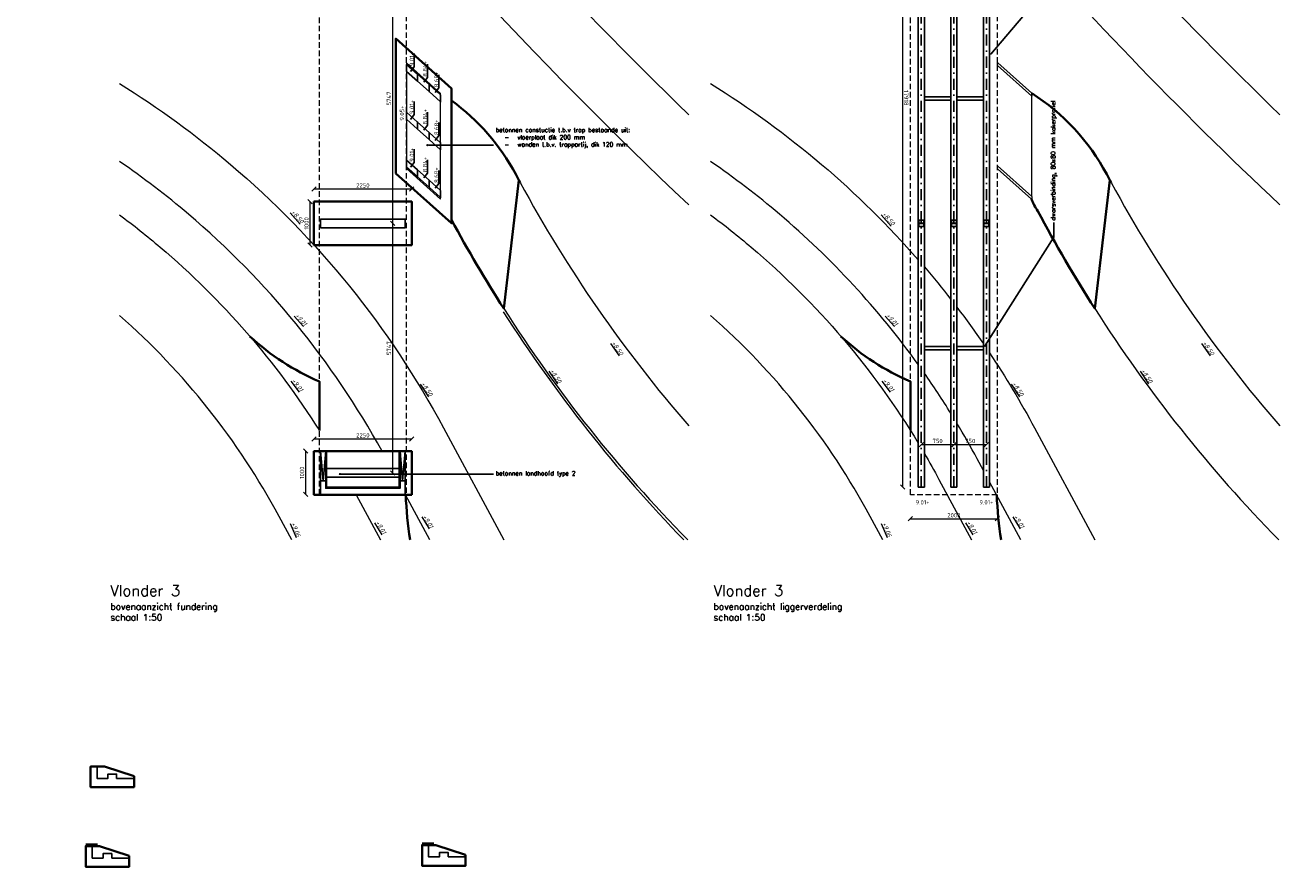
# Model space of a CAD drawing. Header units: metres. Extents: x -95462 to 707558, y 0 to 358316.
# Tile 36 of 50: x 265978 to 295109, y 74408 to 93777. Entities that reach past the tile are written whole.
import ezdxf
from ezdxf import colors
from ezdxf.entities.mleader import LeaderData, LeaderLine
from ezdxf.math import Vec2, Vec3

# ---------------------------------------------------------------- set-up
doc = ezdxf.new("R2010")
doc.units = ezdxf.units.M
doc.header["$LTSCALE"] = 20
doc.linetypes.add('DASHDOT', pattern=[25.4, 12.7, -6.35, 0, -6.35])
doc.linetypes.add('HIDDEN', pattern=[9.525, 6.35, -3.175])
for name, color, linetype, lineweight in [('B-RO-OG-HOOGTEPUNT-T18', 253, 'Continuous', 13), ('B-WE-GW-WADI_BODEM-G', 252, 'Continuous', 18), ('B-WE-GW-WADI_INSTEEK-G', 252, 'Continuous', 18), ('B-WE-VH-VERHARDING_HALFVERHARDING-G', 253, 'Continuous', 18), ('N-WE-BC-BETONVORM_IN HET WERK GESTORT-G', 50, 'Continuous', 35), ('N-WE-BC-BETONVORM_OPLEGGING-G', 3, 'Continuous', 25), ('N-WE-BC-BETONVORM_TALUDVLEUGELS-G', 3, 'Continuous', 25), ('N-WE-BC-BETONVORM_VLOERPLAAT-G', 50, 'Continuous', 35), ('N-WE-HC-HOUTVORM-DEKDEEL-G', 1, 'Continuous', 18), ('N-WE-SC-STAALVORM_HEA 140-G', 140, 'Continuous', 25), ('N-WE-VH-VERHARDING_HALFVERHARDING-G', 1, 'Continuous', 35), ('TL00_hartlijnen staal', 220, 'DASHDOT', 25), ('X-XX-AL-AANPIJLING-M', 7, 'Continuous', 18), ('X-XX-AL-HOOGTELABEL-T25', 1, 'Continuous', 25), ('X-XX-AL-M', 7, 'Continuous', 18)]:
    doc.layers.add(name, color=color, linetype=linetype, lineweight=lineweight)
doc.layers.add('BL14_TALUD', color=11, linetype='Continuous')
doc.layers.add('tt00_tekst', color=7, linetype='Continuous')
doc.styles.add('NLCS-ISO', font='NLCS-ISO.ttf')
doc.styles.add('NLCS-ISO-M200-T18_CURSIEF', font='NLCS-ISO.ttf', dxfattribs={"oblique": 30, "height": 0.36})
doc.styles.add('ROMANS', font='romans.shx')
doc.dimstyles.new('NLCS RODOR-DIM-050mm$0', dxfattribs={"dimscale": 50, "dimtxt": 2, "dimasz": 2, "dimexe": 1.25, "dimexo": 0.625, "dimtad": 1, "dimdec": 0, "dimzin": 1, "dimdsep": 46, "dimtxsty": 'NLCS-ISO', "dimblk": 'OBLIQUE', "dimcen": 0, "dimse1": 1, "dimse2": 1, "dimclrd": 256, "dimclre": 1, "dimclrt": 256, "dimadec": 0, "dimazin": 0, "dimtfac": 1, "dimtdec": 0, "dimtmove": 0, "dimatfit": 0, "dimfxl": 1, "dimtolj": 1, "dimtzin": 0, "dimlwd": -1, "dimlwe": -1, "dimarcsym": 0})

# ---------------------------------------------------------------- blocks, each defined once
blk = doc.blocks.new('_Dot')
at = {"color": 0, "linetype": 'ByBlock', "lineweight": -2}
blk.add_line((-0.5, 0), (-1, 0), dxfattribs=at)
at = {"color": 0, "linetype": 'ByBlock', "const_width": 0.5}
blk.add_lwpolyline([(-0.25, 0, 1), (0.25, 0, 1)], format="xyb", close=True, dxfattribs=at)
blk = doc.blocks.new('_Oblique')
at = {"color": 0, "linetype": 'ByBlock', "lineweight": -2}
blk.add_line((-0.5, -0.5), (0.5, 0.5), dxfattribs=at)
blk = doc.blocks.new('*D289')
at = {"layer": 'Defpoints', "color": 0, "transparency": 16777216}
for p in [(287355, 84127), (286605, 83148), (287355, 83148)]:
    blk.add_point(p, dxfattribs=at)
at = {"layer": 'X-XX-AL-M', "transparency": 16777216}
blk.add_line((286605, 84127), (287355, 84127), dxfattribs=at)
at = {"layer": 'X-XX-AL-M', "transparency": 16777216, "xscale": 100, "yscale": 100, "zscale": 100, "rotation": 180}
blk.add_blockref('_Oblique', (286605, 84127), dxfattribs=at)
at = {"layer": 'X-XX-AL-M', "transparency": 16777216, "xscale": 100, "yscale": 100, "zscale": 100}
blk.add_blockref('_Oblique', (287355, 84127), dxfattribs=at)
at = {"layer": 'X-XX-AL-M', "transparency": 16777216, "insert": (286980, 84208), "char_height": 100, "attachment_point": 5, "style": 'NLCS-ISO'}
blk.add_mtext('\\A1;750', dxfattribs=at)
blk = doc.blocks.new('*D290')
at = {"layer": 'Defpoints', "color": 0, "transparency": 16777216}
for p in [(288105, 84127), (287355, 83148), (288105, 83148)]:
    blk.add_point(p, dxfattribs=at)
at = {"layer": 'X-XX-AL-M', "transparency": 16777216}
blk.add_line((287355, 84127), (288105, 84127), dxfattribs=at)
at = {"layer": 'X-XX-AL-M', "transparency": 16777216, "xscale": 100, "yscale": 100, "zscale": 100}
for p, rotation in [((287355, 84127), 180.0076262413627), ((288105, 84127), 0.007626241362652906)]:
    blk.add_blockref('_Oblique', p, dxfattribs=dict(at, rotation=rotation))
at = {"layer": 'X-XX-AL-M', "transparency": 16777216, "insert": (287730, 84208), "char_height": 100, "attachment_point": 5, "rotation": 0.0076, "style": 'NLCS-ISO'}
blk.add_mtext('\\A1;750', dxfattribs=at)
blk = doc.blocks.new('*D291')
at = {"layer": 'Defpoints', "color": 0, "transparency": 16777216}
for p in [(286355, 82872), (288355, 82872), (288355, 82417)]:
    blk.add_point(p, dxfattribs=at)
at = {"layer": 'X-XX-AL-M', "transparency": 16777216}
blk.add_line((286355, 82417), (288355, 82417), dxfattribs=at)
at = {"layer": 'X-XX-AL-M', "transparency": 16777216, "xscale": 100, "yscale": 100, "zscale": 100, "rotation": 180}
blk.add_blockref('_Oblique', (286355, 82417), dxfattribs=at)
at = {"layer": 'X-XX-AL-M', "transparency": 16777216, "xscale": 100, "yscale": 100, "zscale": 100}
blk.add_blockref('_Oblique', (288355, 82417), dxfattribs=at)
at = {"layer": 'X-XX-AL-M', "transparency": 16777216, "insert": (287355, 82498), "char_height": 100, "attachment_point": 5, "style": 'NLCS-ISO'}
blk.add_mtext('\\A1;2000', dxfattribs=at)
blk = doc.blocks.new('*D292')
at = {"layer": 'Defpoints', "color": 0, "transparency": 16777216}
for p in [(286177, 101066), (288175, 101066), (288175, 83148)]:
    blk.add_point(p, dxfattribs=at)
at = {"layer": 'X-XX-AL-M', "transparency": 16777216}
blk.add_line((286177, 83148), (286177, 101066), dxfattribs=at)
at = {"layer": 'X-XX-AL-M', "transparency": 16777216, "xscale": 100, "yscale": 100, "zscale": 100}
for p, rotation in [((286177, 101066), 90.00063040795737), ((286177, 83148), 270.0006304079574)]:
    blk.add_blockref('_Oblique', p, dxfattribs=dict(at, rotation=rotation))
at = {"layer": 'X-XX-AL-M', "transparency": 16777216, "insert": (286258, 92107), "char_height": 100, "attachment_point": 5, "rotation": 270.0006, "style": 'NLCS-ISO'}
blk.add_mtext('\\A1;17918', dxfattribs=at)
blk = doc.blocks.new('*D295')
at = {"layer": 'Defpoints', "color": 0, "transparency": 16777216}
for p in [(274874, 90011), (272624, 88695), (274874, 88695)]:
    blk.add_point(p, dxfattribs=at)
at = {"layer": 'X-XX-AL-M', "transparency": 16777216}
blk.add_line((272624, 90011), (274874, 90011), dxfattribs=at)
at = {"layer": 'X-XX-AL-M', "transparency": 16777216, "xscale": 100, "yscale": 100, "zscale": 100, "rotation": 180}
blk.add_blockref('_Oblique', (272624, 90011), dxfattribs=at)
at = {"layer": 'X-XX-AL-M', "transparency": 16777216, "xscale": 100, "yscale": 100, "zscale": 100}
blk.add_blockref('_Oblique', (274874, 90011), dxfattribs=at)
at = {"layer": 'X-XX-AL-M', "transparency": 16777216, "insert": (273749, 90092), "char_height": 100, "attachment_point": 5, "style": 'NLCS-ISO'}
blk.add_mtext('\\A1;2250', dxfattribs=at)
blk = doc.blocks.new('*D296')
at = {"layer": 'Defpoints', "color": 0, "transparency": 16777216}
for p in [(272533, 89718), (272624, 89718), (272624, 88718)]:
    blk.add_point(p, dxfattribs=at)
at = {"layer": 'X-XX-AL-M', "transparency": 16777216}
blk.add_line((272533, 88718), (272533, 89718), dxfattribs=at)
at = {"layer": 'X-XX-AL-M', "transparency": 16777216, "xscale": 100, "yscale": 100, "zscale": 100}
for p, rotation in [((272533, 89718), 90), ((272533, 88718), 270)]:
    blk.add_blockref('_Oblique', p, dxfattribs=dict(at, rotation=rotation))
at = {"layer": 'X-XX-AL-M', "transparency": 16777216, "insert": (272451, 89218), "char_height": 100, "attachment_point": 5, "rotation": 90, "style": 'NLCS-ISO'}
blk.add_mtext('\\A1;1000', dxfattribs=at)
blk = doc.blocks.new('*D321')
at = {"layer": 'Defpoints', "color": 0, "transparency": 16777216}
for p in [(274874, 84257), (272624, 82942), (274874, 82942)]:
    blk.add_point(p, dxfattribs=at)
at = {"layer": 'X-XX-AL-M', "transparency": 16777216}
blk.add_line((272624, 84257), (274874, 84257), dxfattribs=at)
at = {"layer": 'X-XX-AL-M', "transparency": 16777216, "xscale": 100, "yscale": 100, "zscale": 100, "rotation": 180}
blk.add_blockref('_Oblique', (272624, 84257), dxfattribs=at)
at = {"layer": 'X-XX-AL-M', "transparency": 16777216, "xscale": 100, "yscale": 100, "zscale": 100}
blk.add_blockref('_Oblique', (274874, 84257), dxfattribs=at)
at = {"layer": 'X-XX-AL-M', "transparency": 16777216, "insert": (273749, 84338), "char_height": 100, "attachment_point": 5, "style": 'NLCS-ISO'}
blk.add_mtext('\\A1;2250', dxfattribs=at)
blk = doc.blocks.new('*D322')
at = {"layer": 'Defpoints', "color": 0, "transparency": 16777216}
for p in [(274874, 83978), (272430, 82978), (274874, 82978)]:
    blk.add_point(p, dxfattribs=at)
at = {"layer": 'X-XX-AL-M', "transparency": 16777216}
blk.add_line((272430, 83978), (272430, 82978), dxfattribs=at)
at = {"layer": 'X-XX-AL-M', "transparency": 16777216, "xscale": 100, "yscale": 100, "zscale": 100}
for p, rotation in [((272430, 83978), 90), ((272430, 82978), 270)]:
    blk.add_blockref('_Oblique', p, dxfattribs=dict(at, rotation=rotation))
at = {"layer": 'X-XX-AL-M', "transparency": 16777216, "insert": (272348, 83478), "char_height": 100, "attachment_point": 5, "rotation": 90, "style": 'NLCS-ISO'}
blk.add_mtext('\\A1;1000', dxfattribs=at)
blk = doc.blocks.new('*D451')
at = {"layer": 'Defpoints', "color": 0, "transparency": 16777216}
for p in [(273749, 89218), (273749, 83472), (274432, 83472)]:
    blk.add_point(p, dxfattribs=at)
at = {"layer": 'X-XX-AL-M', "transparency": 16777216}
blk.add_line((274432, 89218), (274432, 83472), dxfattribs=at)
at = {"layer": 'X-XX-AL-M', "transparency": 16777216, "xscale": 100, "yscale": 100, "zscale": 100}
for p, rotation in [((274432, 89218), 90), ((274432, 83472), 270)]:
    blk.add_blockref('_Oblique', p, dxfattribs=dict(at, rotation=rotation))
at = {"layer": 'X-XX-AL-M', "transparency": 16777216, "insert": (274350, 86345), "char_height": 100, "attachment_point": 5, "rotation": 90, "style": 'NLCS-ISO'}
blk.add_mtext('\\A1;5747', dxfattribs=at)
blk = doc.blocks.new('*D452')
at = {"layer": 'Defpoints', "color": 0, "transparency": 16777216}
for p in [(273749, 94965), (273749, 89218), (274432, 89218)]:
    blk.add_point(p, dxfattribs=at)
at = {"layer": 'X-XX-AL-M', "transparency": 16777216}
blk.add_line((274432, 94965), (274432, 89218), dxfattribs=at)
at = {"layer": 'X-XX-AL-M', "transparency": 16777216, "xscale": 100, "yscale": 100, "zscale": 100}
for p, rotation in [((274432, 94965), 90), ((274432, 89218), 270)]:
    blk.add_blockref('_Oblique', p, dxfattribs=dict(at, rotation=rotation))
at = {"layer": 'X-XX-AL-M', "transparency": 16777216, "insert": (274350, 92092), "char_height": 100, "attachment_point": 5, "rotation": 90, "style": 'NLCS-ISO'}
blk.add_mtext('\\A1;5747', dxfattribs=at)

msp = doc.modelspace()

# ---------------------------------------------------------------- linework, layer by layer
at = {"layer": 'B-WE-GW-WADI_BODEM-G'}
for points in [[(281253.073, 89641.634, -0.035816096), (271393.362, 100368.714, -0.171120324), (270307.317, 103511.39, -0.011715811), (270355.577, 105138.221)], [(294859.118, 89641.634, -0.023644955), (288174.844, 96568.025, -0.023644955)], [(268147.028, 92434.136, -0.037669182), (270703.247, 90574.446, -0.093642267), (275607.248, 84507.607), (276992.102, 81930.315)], [(281753.073, 92434.136, -0.037669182), (284309.292, 90574.446, -0.037271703), (286535.64, 88377.434, -0.037271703)], [(286675.64, 88215.35, -0.01147587), (287285.242, 87468.22)], [(287425.242, 87286.32, -0.012387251), (288034.841, 86442.69)], [(288174.844, 86235.839, -0.024005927), (289213.293, 84507.607), (290598.147, 81930.315)]]:
    msp.add_lwpolyline(points, format="xyb", dxfattribs=at)
at = {"layer": 'B-WE-GW-WADI_INSTEEK-G', "ltscale": 3, "flags": 128}
for points in [[(273427.461, 100235.534, 0.02884747), (281253.073, 91716.939)], [(288174.844, 98864.527, 0.024399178), (294859.118, 91716.939)], [(274191.33, 83971.53, 0.09108374), (269732.044, 89431.308, 0.025590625), (268147.028, 90643.986)], [(286535.64, 85967.325, 0.060631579), (283338.089, 89431.308, 0.025590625), (281753.073, 90643.986)], [(287285.242, 84847.19, 0.014180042), (286675.64, 85770.439, 0.014180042)], [(288034.841, 83531.713), (287891.962, 83797.618, 0.012096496), (287425.242, 84617.984)]]:
    msp.add_lwpolyline(points, format="xyb", dxfattribs=at)
for points in [[(288895.319, 81930.315), (288174.844, 83271.159)], [(275289.274, 81930.315), (274729.798, 82971.53)]]:
    msp.add_lwpolyline(points, dxfattribs=at)
at = {"layer": 'B-WE-VH-VERHARDING_HALFVERHARDING-G'}
for points in [[(277368.442, 90162.302, 0.054769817), (281253.073, 84555.667)], [(290974.487, 90162.302, 0.054769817), (294859.118, 84555.667)], [(268147.028, 89414.884, -0.01618426), (269084.576, 88669.215)], [(281753.073, 89414.884, -0.01618426), (282690.621, 88669.215)], [(269084.576, 88669.215, -0.075935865), (272749.197, 84448.206, -0.075935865)], [(282690.621, 88669.215, -0.080594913), (286535.64, 84156.669, -0.080594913)], [(276991.325, 87258.844, 0.05166228), (281227.125, 81930.315)], [(290597.37, 87258.844, 0.05166228), (294833.17, 81930.315)], [(272110.659, 81930.315), (271819.431, 82472.306, 0.089095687), (268147.028, 87100.265, 0.089095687)], [(285716.704, 81930.315), (285425.476, 82472.306, 0.089095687), (281753.073, 87100.265, 0.089095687)], [(286675.64, 83921.767, -0.009255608), (287011.077, 83324.287), (287760.099, 81930.315)]]:
    msp.add_lwpolyline(points, format="xyb", dxfattribs=at)
msp.add_lwpolyline([(273594.579, 82971.53), (274154.054, 81930.315)], dxfattribs=at)
msp.add_arc((304825.798, 104948.626), 33027.8, 212.5388965, 224.1818102, dxfattribs=at)
at = {"layer": 'BL14_TALUD', "flags": 128}
for points in [[(267637.782, 74926.145), (267367.995, 74926.145)], [(275382.775, 74949.615), (275112.988, 74949.615)]]:
    msp.add_lwpolyline(points, dxfattribs=at)
at = {"layer": 'N-WE-BC-BETONVORM_IN HET WERK GESTORT-G', "flags": 128}
for points in [[(268480.598, 76489.439), (267799.598, 76714.439), (267640.098, 76714.439), (267480.598, 76714.439), (267480.598, 76439.439), (267480.598, 76239.439), (268480.598, 76239.439), (268480.598, 76489.439)], [(268367.995, 74658.145), (267686.995, 74883.145), (267527.495, 74883.145), (267367.995, 74883.145), (267367.995, 74608.145), (267367.995, 74408.145), (268367.995, 74408.145), (268367.995, 74658.145)], [(276112.988, 74681.615), (275431.988, 74906.615), (275272.488, 74906.615), (275112.988, 74906.615), (275112.988, 74631.615), (275112.988, 74431.615), (276112.988, 74431.615), (276112.988, 74681.615)]]:
    msp.add_lwpolyline(points, dxfattribs=at)
at = {"layer": 'N-WE-BC-BETONVORM_OPLEGGING-G', "flags": 128}
for points in [[(274755.202, 92716.419), (275010.201, 92488.376), (275010.202, 92649.362), (274755.202, 92877.405)], [(275010.201, 92488.376), (275275.201, 92251.39), (275275.201, 92412.376), (275010.202, 92649.362)], [(275275.201, 92251.39), (275540.2, 92014.404), (275540.201, 92175.389), (275275.201, 92412.376)], [(274755.2, 91615.113), (275010.199, 91387.07), (275010.199, 91548.056), (274755.2, 91776.099)], [(275010.199, 91387.07), (275275.198, 91150.084), (275275.198, 91311.07), (275010.199, 91548.056)], [(275275.198, 91150.084), (275540.198, 90913.098), (275540.198, 91074.083), (275275.198, 91311.07)], [(274755.202, 90513.803), (275010.201, 90285.76), (275010.202, 90446.745), (274755.202, 90674.789)], [(275010.201, 90285.76), (275275.201, 90048.773), (275275.201, 90209.759), (275010.202, 90446.745)], [(275275.201, 90048.773), (275540.2, 89811.787), (275540.201, 89972.773), (275275.201, 90209.759)], [(272774.197, 89118.194), (274724.197, 89118.194), (274724.197, 89318.194), (272774.197, 89318.194)]]:
    msp.add_lwpolyline(points, close=True, dxfattribs=at)
for points in [[(272894.195, 83571.53), (274604.195, 83571.53)], [(272894.195, 83371.53), (274604.195, 83371.53)]]:
    msp.add_lwpolyline(points, dxfattribs=at)
at = {"layer": 'N-WE-BC-BETONVORM_TALUDVLEUGELS-G'}
for p, q in [((272774.195, 83291.53), (272894.195, 83291.53)), ((274724.195, 83291.53), (274604.195, 83291.53))]:
    msp.add_line(p, q, dxfattribs=at)
at = {"layer": 'N-WE-BC-BETONVORM_TALUDVLEUGELS-G', "flags": 128}
for points in [[(272774.195, 83971.53), (272774.195, 82971.53), (274724.195, 82971.53), (274724.195, 83971.53)], [(272894.195, 83971.53), (272894.195, 83121.53), (274604.195, 83121.53), (274604.195, 83971.53)], [(272914.195, 83971.53), (272914.195, 83141.53), (274584.195, 83141.53), (274584.195, 83971.53)]]:
    msp.add_lwpolyline(points, dxfattribs=at)
at = {"layer": 'N-WE-BC-BETONVORM_TALUDVLEUGELS-G', "color": 1, "flags": 128}
for points in [[(272894.195, 83971.53), (272834.195, 83291.53), (272774.195, 83971.53)], [(274604.195, 83971.53), (274664.195, 83291.53), (274724.195, 83971.53)]]:
    msp.add_lwpolyline(points, dxfattribs=at)
at = {"layer": 'N-WE-BC-BETONVORM_TALUDVLEUGELS-G', "flags": 128}
for points in [[(268080.598, 76439.439), (268080.598, 76539.439), (267880.598, 76539.439), (267880.598, 76439.439), (267630.598, 76439.439), (267630.598, 76714.439), (267480.598, 76714.439), (267480.598, 76439.439), (267480.598, 76239.439), (268480.598, 76239.439), (268480.598, 76439.439)], [(267967.995, 74608.145), (267967.995, 74708.145), (267767.995, 74708.145), (267767.995, 74608.145), (267517.995, 74608.145), (267517.995, 74883.145), (267367.995, 74883.145), (267367.995, 74608.145), (267367.995, 74408.145), (268367.995, 74408.145), (268367.995, 74608.145)], [(275712.988, 74631.615), (275712.988, 74731.615), (275512.988, 74731.615), (275512.988, 74631.615), (275262.988, 74631.615), (275262.988, 74906.615), (275112.988, 74906.615), (275112.988, 74631.615), (275112.988, 74431.615), (276112.988, 74431.615), (276112.988, 74631.615)]]:
    msp.add_lwpolyline(points, close=True, dxfattribs=at)
at = {"layer": 'N-WE-BC-BETONVORM_VLOERPLAAT-G', "flags": 128}
for points in [[(274505.197, 90368.463), (275790.194, 89219.167), (275790.201, 92320.718), (274505.203, 93469.915)], [(272624.197, 89718.194), (272624.197, 88718.194), (274874.197, 88718.194), (274874.197, 89718.194)], [(274874.195, 82971.53), (274874.195, 83971.53), (272624.195, 83971.53), (272624.195, 82971.53)]]:
    msp.add_lwpolyline(points, close=True, dxfattribs=at)
at = {"layer": 'N-WE-HC-HOUTVORM-DEKDEEL-G', "linetype": 'HIDDEN'}
for points in [[(272749.197, 101235.53), (274749.197, 101235.53), (274749.197, 82971.53), (272749.197, 82971.53)], [(286355.242, 101235.534), (288355.242, 101235.534), (288355.242, 82971.534), (286355.242, 82971.534)]]:
    msp.add_lwpolyline(points, close=True, dxfattribs=at)
at = {"layer": 'N-WE-HC-HOUTVORM-DEKDEEL-G'}
msp.add_lwpolyline([(274755.197, 90480.269), (275540.195, 89778.169), (275540.201, 92208.906), (274755.202, 92910.944)], close=True, dxfattribs=at)
at = {"layer": 'N-WE-HC-HOUTVORM-DEKDEEL-G', "ltscale": 10, "flags": 128}
for points in [[(288361.247, 92850.574), (288361.247, 92910.944), (288364.58, 92914.671), (289146.246, 92215.613), (289146.246, 92148.535), (289146.246, 92148.535)], [(288361.242, 90473.5), (288361.242, 90473.5), (288361.242, 90540.579), (289146.245, 89838.536), (289146.241, 89778.169), (289142.907, 89774.442)]]:
    msp.add_lwpolyline(points, close=True, dxfattribs=at)
msp.add_lwpolyline([(289146.241, 89838.54), (289146.246, 92208.906)], dxfattribs=at)
at = {"layer": 'N-WE-SC-STAALVORM_HEA 140-G'}
for p, q in [((286547.242, 89288.197), (286663.242, 89288.197)), ((286547.242, 89148.197), (286663.242, 89148.197)), ((287297.242, 89288.197), (287413.242, 89288.197)), ((287297.242, 89148.197), (287413.242, 89148.197)), ((288047.242, 89288.197), (288163.242, 89288.197)), ((288047.242, 89148.197), (288163.242, 89148.197))]:
    msp.add_line(p, q, dxfattribs=at)
for points in [[(286675.64, 83147.534), (286675.64, 101065.534), (286535.64, 101065.534), (286535.64, 83147.534)], [(287425.242, 83147.534), (287425.242, 101065.534), (287285.242, 101065.534), (287285.242, 83147.534)], [(288034.841, 83147.734), (288034.841, 101065.534), (288174.844, 101065.534), (288174.844, 83147.534)], [(286675.64, 92051.53), (287285.64, 92051.512), (287285.64, 92131.512), (286675.64, 92131.53)], [(287425.64, 92051.529), (288035.639, 92051.511), (288035.639, 92131.511), (287425.64, 92131.529)], [(286675.64, 86304.862), (287285.64, 86304.844), (287285.64, 86384.844), (286675.64, 86384.862)], [(287425.64, 86304.861), (288035.639, 86304.843), (288035.639, 86384.843), (287425.64, 86384.861)]]:
    msp.add_lwpolyline(points, close=True, dxfattribs=at)
at = {"layer": 'N-WE-SC-STAALVORM_HEA 140-G', "flags": 128}
for points in [[(286547.242, 89212.197), (286547.242, 89148.197), (286535.242, 89148.197), (286535.242, 89288.197), (286547.242, 89288.197), (286547.242, 89224.197), (286663.242, 89224.197), (286663.242, 89288.197), (286675.242, 89288.197), (286675.242, 89148.197), (286663.242, 89148.197), (286663.242, 89212.197)], [(287297.242, 89212.197), (287297.242, 89148.197), (287285.242, 89148.197), (287285.242, 89288.197), (287297.242, 89288.197), (287297.242, 89224.197), (287413.242, 89224.197), (287413.242, 89288.197), (287425.242, 89288.197), (287425.242, 89148.197), (287413.242, 89148.197), (287413.242, 89212.197)], [(288047.242, 89212.197), (288047.242, 89148.197), (288035.242, 89148.197), (288035.242, 89288.197), (288047.242, 89288.197), (288047.242, 89224.197), (288163.242, 89224.197), (288163.242, 89288.197), (288175.242, 89288.197), (288175.242, 89148.197), (288163.242, 89148.197), (288163.242, 89212.197)]]:
    msp.add_lwpolyline(points, close=True, dxfattribs=at)
at = {"layer": 'N-WE-VH-VERHARDING_HALFVERHARDING-G', "flags": 128}
for points in [[(289146.246, 92215.613, -0.129294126), (290874.043, 90349.22, 0.001698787), (290974.487, 90162.302, 0.001698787)], [(275790.2, 92045.674, -0.113953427), (277267.998, 90349.22, 0.001698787), (277368.442, 90162.302)], [(289142.907, 89774.442, 0.051789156), (289285.585, 89502.579, 0.019680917), (290597.37, 87258.844, 0.019680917)], [(275790.194, 89296.729, 0.017911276), (276991.325, 87258.844)]]:
    msp.add_lwpolyline(points, format="xyb", dxfattribs=at)
for points in [[(277339.93, 90215.052), (276991.325, 87258.844)], [(290945.975, 90215.052), (290597.37, 87258.844)]]:
    msp.add_lwpolyline(points, dxfattribs=at)
at = {"layer": 'N-WE-VH-VERHARDING_HALFVERHARDING-G'}
for points in [[(272749.197, 84448.206), (272749.197, 85578.628, -0.085913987), (271147.428, 86616.423, -0.085913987)], [(286355.242, 84448.206), (286355.242, 85578.628, -0.085913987), (284753.473, 86616.423, -0.085913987)], [(274734.909, 82971.53, 0.026240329), (274835.797, 81930.315)], [(288340.954, 82971.53, 0.026240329), (288441.842, 81930.315)]]:
    msp.add_lwpolyline(points, format="xyb", dxfattribs=at)
at = {"layer": 'TL00_hartlijnen staal'}
for p, q in [((286605.64, 83147.534), (286605.64, 101065.534)), ((287355.243, 83147.534), (287355.242, 101065.534)), ((288104.988, 83147.633), (288104.844, 101065.534))]:
    msp.add_line(p, q, dxfattribs=at)
at = {"layer": 'X-XX-AL-HOOGTELABEL-T25', "flags": 128}
for points in [[(274933.745, 93126.625), (274933.745, 92824.837), (274849.123, 92712.92)], [(275238.485, 92880.777), (275238.485, 92578.989), (275153.864, 92467.071)], [(275499.822, 92640.856), (275499.822, 92339.068), (275415.201, 92227.15)], [(274933.742, 92025.319), (274933.742, 91723.531), (274849.121, 91611.614)], [(275238.483, 91779.471), (275238.483, 91477.683), (275153.862, 91365.765)], [(275499.819, 91539.55), (275499.819, 91237.762), (275415.198, 91125.844)], [(274933.745, 90924.009), (274933.745, 90622.221), (274849.123, 90510.303)], [(275238.485, 90678.16), (275238.485, 90376.372), (275153.864, 90264.455)], [(275499.822, 90438.239), (275499.822, 90136.451), (275415.201, 90024.534)]]:
    msp.add_lwpolyline(points, dxfattribs=at)

# ---------------------------------------------------------------- texts
at = {"layer": 'B-RO-OG-HOOGTEPUNT-T18', "style": 'NLCS-ISO-M200-T18_CURSIEF', "oblique": 15}
for s, rotation, p in [('%%U+8.50', 312.379872, (272090.794, 89469.624)), ('%%U+8.50', 312.379872, (285696.839, 89422.964)), ('%%U+9.01', 311.9442174, (272183.653, 87089.442)), ('%%U+9.01', 311.9442174, (285789.698, 87089.442)), ('%%U+8.50', 304.153936, (279471.693, 86461.627)), ('%%U+8.50', 304.153936, (293077.738, 86461.627)), ('%%U+8.50', 304.153936, (278053.776, 85821.136)), ('%%U+8.50', 304.153936, (291659.821, 85821.136)), ('%%U+9.01', 307.1567665, (272110.32, 85594.17)), ('%%U+8.50', 304.153936, (275086.054, 85522.152)), ('%%U+9.01', 307.1567665, (285716.365, 85594.17)), ('%%U+8.50', 304.153936, (288692.099, 85522.152)), ('%%U+9.01', 301.5775433, (275125.509, 82467.349)), ('%%U+9.01', 301.5775433, (288731.554, 82467.349)), ('%%U+9.06', 293.2151851, (272095.587, 82308.518)), ('%%U+9.01', 301.5775433, (274039.716, 82331.796)), ('%%U+9.06', 293.2151851, (285701.632, 82308.518)), ('%%U+9.01', 301.5775433, (287645.761, 82331.796))]:
    msp.add_text(s, height=100, rotation=rotation, dxfattribs=at).set_placement(p)
at = {"layer": 'tt00_tekst', "char_height": 250, "width": 5688.91318, "attachment_point": 1, "style": 'ROMANS'}
for s, insert in [('{\\C4;Vlonder 3\\P\\H0.6x;\\C3;bovenaanzicht fundering\\Pschaal 1:50}', (267937.227, 80889.517)), ('{\\C4;Vlonder 3\\P\\H0.6x;\\C3;bovenaanzicht liggerverdeling\\Pschaal 1:50}', (281822.125, 80889.517))]:
    msp.add_mtext(s, dxfattribs=dict(at, insert=insert))
at = {"layer": 'X-XX-AL-HOOGTELABEL-T25', "style": 'NLCS-ISO'}
for s, rotation, p in [('9.01+', 89.99988, (274926.421, 92838.639)), ('8.84+', 89.99988, (275231.162, 92592.791)), ('8.68+', 89.99988, (275492.499, 92352.87)), ('9.01+', 89.99988, (274926.419, 91737.333)), ('9.05+', 89.99988, (274700.119, 91582.96)), ('8.84+', 89.99988, (275231.159, 91491.485)), ('8.68+', 89.99988, (275492.496, 91251.564)), ('9.01+', 89.99988, (274926.421, 90636.023)), ('8.84+', 89.99988, (275231.162, 90390.174)), ('8.68+', 89.99988, (275492.499, 90150.253)), ('9.01+', 0.1210647, (286472.237, 82746.228)), ('9.01+', 0.1210647, (287942.706, 82746.228))]:
    msp.add_text(s, height=100, rotation=rotation, dxfattribs=at).set_placement(p)

# ---------------------------------------------------------------- dimensions: what is measured, and where the dimension line sits
at = {"layer": 'X-XX-AL-M'}
for p1, p2, distance, picture, middle in [((288175.041, 83147.533), (288174.844, 101065.534), 1998.093, '*D292', (286258.1, 92106.512)), ((272624.197, 88694.864), (274874.197, 88694.864), 1315.672, '*D295', (273749.197, 90091.785)), ((272624.195, 82941.534), (274874.195, 82941.534), 1315.672, '*D321', (273749.195, 84338.455)), ((286605.241, 83147.534), (287355.242, 83147.534), 979.102, '*D289', (286980.241, 84207.885)), ((287355.242, 83147.534), (288104.988, 83147.633), 978.971, '*D290', (287729.974, 84207.804)), ((274874.195, 83977.534), (274874.195, 82977.534), -2444.501, '*D322', (272348.445, 83477.534)), ((286355.242, 82871.534), (288355.242, 82871.534), -454.914, '*D291', (287355.242, 82497.87))]:
    dim = msp.add_aligned_dim(p1=p1, p2=p2, distance=distance, dimstyle='NLCS RODOR-DIM-050mm$0', dxfattribs=at)
    dim.commit()
    dim.dimension.update_dxf_attribs({"geometry": picture, "text_midpoint": middle})
for base, p1, p2, picture, middle in [((274431.582, 89218.194), (273749.199, 94964.857), (273749.197, 89218.194), '*D452', (274350.332, 92091.525)), ((274431.581, 83471.53), (273749.197, 89218.194), (273749.195, 83471.53), '*D451', (274350.331, 86344.862))]:
    dim = msp.add_linear_dim(base=base, p1=p1, p2=p2, angle=90, dimstyle='NLCS RODOR-DIM-050mm$0', dxfattribs=at)
    dim.commit()
    dim.dimension.update_dxf_attribs({"geometry": picture, "text_midpoint": middle})
dim = msp.add_linear_dim(base=(272532.57, 89718.194), p1=(272624.197, 88718.194), p2=(272624.197, 89718.194), angle=90, dimstyle='NLCS RODOR-DIM-050mm$0', dxfattribs=at)
dim.commit()
dim.dimension.update_dxf_attribs({"geometry": '*D296', "text_midpoint": (272532.57, 89218.194), "dimtype": 161})

# ---------------------------------------------------------------- leaders
ml = msp.add_multileader_mtext('Standard')
ml.set_content('HEB140 staalprofiel', color=2, style='ROMANS')
ml.set_leader_properties(color=1)
ml.build(insert=Vec2(0, 0))
ml.multileader.update_dxf_attribs({"has_dogleg": 0, "text_left_attachment_type": 3, "text_right_attachment_type": 3, "dogleg_length": 0.36, "arrow_head_size": 50, "scale": 50})
ctx = ml.context
ctx.base_point, ctx.scale, ctx.char_height, ctx.arrow_head_size, ctx.landing_gap_size, ctx.plane_origin, ctx.plane_x_axis, ctx.plane_y_axis = Vec3(289203.663, 94627.249), 50, 100, 50, 50, Vec3(289474.953, 93820.502), Vec3(0, 1), Vec3(-1, 0)
ctx.left_attachment, ctx.right_attachment = 3, 3
notes = []
notes.append((ctx, [(0, (1, 1, 0), (289203.663, 94609.249), (0, 1), 18, [(0, [(288174.844, 93071.534), (289203.663, 94290.391)], 0, [])])]))
ctx.mtext.insert, ctx.mtext.text_direction, ctx.mtext.rotation, ctx.mtext.flow_direction = Vec3(289136.996, 94677.249), Vec3(0, 1), 1.570796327, 5
ml = msp.add_multileader_mtext('Standard')
ml.set_content('dwarsverbinding, 80x80 mm kokerprofiel', color=2, style='ROMANS')
ml.set_leader_properties(color=1)
ml.build(insert=Vec2(0, 0))
ml.multileader.update_dxf_attribs({"has_dogleg": 0, "text_left_attachment_type": 3, "text_right_attachment_type": 3, "dogleg_length": 0.36, "arrow_head_size": 50, "scale": 50})
ctx = ml.context
ctx.base_point, ctx.scale, ctx.char_height, ctx.arrow_head_size, ctx.landing_gap_size, ctx.plane_origin, ctx.plane_x_axis, ctx.plane_y_axis = Vec3(289656.776, 89235.89), 50, 100, 50, 50, Vec3(289928.066, 88429.144), Vec3(0, 1), Vec3(-1, 0)
ctx.left_attachment, ctx.right_attachment = 3, 3
notes.append((ctx, [(0, (1, 1, 0), (289656.776, 89217.89), (0, 1), 18, [(0, [(288035.64, 86344.857), (289656.776, 88899.032)], 0, [])])]))
ctx.mtext.insert, ctx.mtext.text_direction, ctx.mtext.rotation, ctx.mtext.flow_direction = Vec3(289590.109, 89285.89), Vec3(0, 1), 1.570796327, 5
at = {"layer": 'X-XX-AL-AANPIJLING-M'}
ml = msp.add_multileader_mtext('Standard', dxfattribs=at)
ml.set_content('betonnen constuctie t.b.v trap bestaande uit:\\P\\pxi-3,l5,t5;-^Ivloerplaat dik 200 mm\\P-^Iwanden t.b.v. trappartij, dik 120 mm', color=2, style='ROMANS')
ml.set_leader_properties(color=1)
ml.set_arrow_properties(name='DOT')
ml.build(insert=Vec2(0, 0))
ml.multileader.update_dxf_attribs({"has_dogleg": 0, "text_left_attachment_type": 3, "text_right_attachment_type": 3, "dogleg_length": 0.36, "arrow_head_size": 50, "scale": 50})
ctx = ml.context
ctx.base_point, ctx.scale, ctx.char_height, ctx.arrow_head_size, ctx.landing_gap_size, ctx.plane_origin = Vec3(276756.664, 91018.67), 50, 100, 50, 50, Vec3(275819.617, 91018.67)
ctx.left_attachment, ctx.right_attachment = 3, 3
notes.append((ctx, [(0, (1, 1, 0), (276738.664, 91018.67), (1, 0), 18, [(0, [(275232.749, 91018.67)], 0, [])])]))
ctx.mtext.insert, ctx.mtext.width, ctx.mtext.flow_direction = Vec3(276806.664, 91418.67), 4393.86493, 5
ml = msp.add_multileader_mtext('Standard', dxfattribs=at)
ml.set_content('hoekprofiel, GVK, afm. 50x50x4 mm, kleur: grijs', color=2, style='ROMANS')
ml.set_leader_properties(color=1)
ml.set_arrow_properties(name='DOT')
ml.build(insert=Vec2(0, 0))
ml.multileader.update_dxf_attribs({"has_dogleg": 0, "text_left_attachment_type": 3, "text_right_attachment_type": 3, "dogleg_length": 0.36, "arrow_head_size": 50, "scale": 50})
ctx = ml.context
ctx.base_point, ctx.scale, ctx.char_height, ctx.arrow_head_size, ctx.landing_gap_size, ctx.plane_origin = Vec3(215387.276, 88728.346), 50, 100, 50, 50, Vec3(214016.814, 88728.346)
ctx.left_attachment, ctx.right_attachment = 3, 3
notes.append((ctx, [(0, (1, 1, 0), (215369.276, 88728.346), (1, 0), 18, [(0, [(213111.13, 88728.346)], 0, [])])]))
ctx.mtext.insert, ctx.mtext.width, ctx.mtext.flow_direction = Vec3(215437.276, 88961.679), 2940.49804, 5
ml = msp.add_multileader_mtext('Standard', dxfattribs=at)
ml.set_content('vlonderplank, GVK, afm. 255x40x2000 mm', color=2, style='ROMANS')
ml.set_leader_properties(color=1)
ml.set_arrow_properties(name='DOT')
ml.build(insert=Vec2(0, 0))
ml.multileader.update_dxf_attribs({"has_dogleg": 0, "text_left_attachment_type": 3, "text_right_attachment_type": 3, "dogleg_length": 0.36, "arrow_head_size": 50, "scale": 50})
ctx = ml.context
ctx.base_point, ctx.scale, ctx.char_height, ctx.arrow_head_size, ctx.landing_gap_size, ctx.plane_origin = Vec3(215387.276, 87965.663), 50, 100, 50, 50, Vec3(214016.814, 87965.663)
ctx.left_attachment, ctx.right_attachment = 3, 3
notes.append((ctx, [(0, (1, 1, 0), (215369.276, 87965.663), (1, 0), 18, [(0, [(212203.354, 87965.663)], 0, [])])]))
ctx.mtext.insert, ctx.mtext.width, ctx.mtext.flow_direction = Vec3(215437.276, 88032.33), 3960.4503, 5
ml = msp.add_multileader_mtext('Standard', dxfattribs=at)
ml.set_content('hoekprofiel, GVK, afm. 50x50x4 mm, kleur: grijs', color=2, style='ROMANS')
ml.set_leader_properties(color=1)
ml.set_arrow_properties(name='DOT')
ml.build(insert=Vec2(0, 0))
ml.multileader.update_dxf_attribs({"has_dogleg": 0, "text_left_attachment_type": 3, "text_right_attachment_type": 3, "dogleg_length": 0.36, "arrow_head_size": 50, "scale": 50})
ctx = ml.context
ctx.base_point, ctx.scale, ctx.char_height, ctx.arrow_head_size, ctx.landing_gap_size, ctx.plane_origin = Vec3(245661.279, 86125.071), 50, 100, 50, 50, Vec3(244290.818, 86125.071)
ctx.left_attachment, ctx.right_attachment = 3, 3
notes.append((ctx, [(0, (1, 1, 0), (245643.279, 86125.071), (1, 0), 18, [(0, [(243396.618, 86125.071)], 0, [])])]))
ctx.mtext.insert, ctx.mtext.width, ctx.mtext.flow_direction = Vec3(245711.279, 86358.405), 2969.29784, 5
ml = msp.add_multileader_mtext('Standard', dxfattribs=at)
ml.set_content('vlonderplank, VKG, afm. 255x40x2000 mm', color=2, style='ROMANS')
ml.set_leader_properties(color=1)
ml.set_arrow_properties(name='DOT')
ml.build(insert=Vec2(0, 0))
ml.multileader.update_dxf_attribs({"has_dogleg": 0, "text_left_attachment_type": 3, "text_right_attachment_type": 3, "dogleg_length": 0.36, "arrow_head_size": 50, "scale": 50})
ctx = ml.context
ctx.base_point, ctx.scale, ctx.char_height, ctx.arrow_head_size, ctx.landing_gap_size, ctx.plane_origin = Vec3(245661.279, 85794.716), 50, 100, 50, 50, Vec3(244290.818, 85794.716)
ctx.left_attachment, ctx.right_attachment = 3, 3
notes.append((ctx, [(0, (1, 1, 0), (245643.279, 85794.716), (1, 0), 18, [(0, [(242477.357, 85794.716)], 0, [])])]))
ctx.mtext.insert, ctx.mtext.width, ctx.mtext.flow_direction = Vec3(245711.279, 85861.382), 3960.4503, 5
ml = msp.add_multileader_mtext('Standard', dxfattribs=at)
ml.set_content('betonnen landhoofd type 2', color=2, style='ROMANS')
ml.set_leader_properties(color=1)
ml.set_arrow_properties(name='DOT')
ml.build(insert=Vec2(0, 0))
ml.multileader.update_dxf_attribs({"has_dogleg": 0, "text_left_attachment_type": 3, "text_right_attachment_type": 3, "dogleg_length": 0.36, "arrow_head_size": 50, "scale": 50})
ctx = ml.context
ctx.base_point, ctx.scale, ctx.char_height, ctx.arrow_head_size, ctx.landing_gap_size, ctx.plane_origin = Vec3(276756.664, 83446.613), 50, 100, 50, 50, Vec3(275033.831, 83446.613)
ctx.left_attachment, ctx.right_attachment = 3, 3
notes.append((ctx, [(0, (1, 1, 0), (276738.664, 83446.613), (1, 0), 18, [(0, [(273220.371, 83446.613)], 0, [])])]))
ctx.mtext.insert, ctx.mtext.width, ctx.mtext.flow_direction = Vec3(276806.664, 83513.28), 3960.4503, 5
for ctx, leaders in notes:
    for number, flags, end, landing, length, lines in leaders:
        leader = LeaderData()
        leader.index, (leader.has_last_leader_line, leader.has_dogleg_vector, leader.attachment_direction) = number, flags
        leader.last_leader_point, leader.dogleg_vector, leader.dogleg_length = Vec3(end), Vec3(landing), length
        for number, points, colour, breaks in lines:
            line = LeaderLine()
            line.index, line.vertices, line.color, line.breaks = number, Vec3.list(points), colors.encode_raw_color(colour), breaks
            leader.lines.append(line)
        ctx.leaders.append(leader)

doc.saveas('drawing.dxf')
